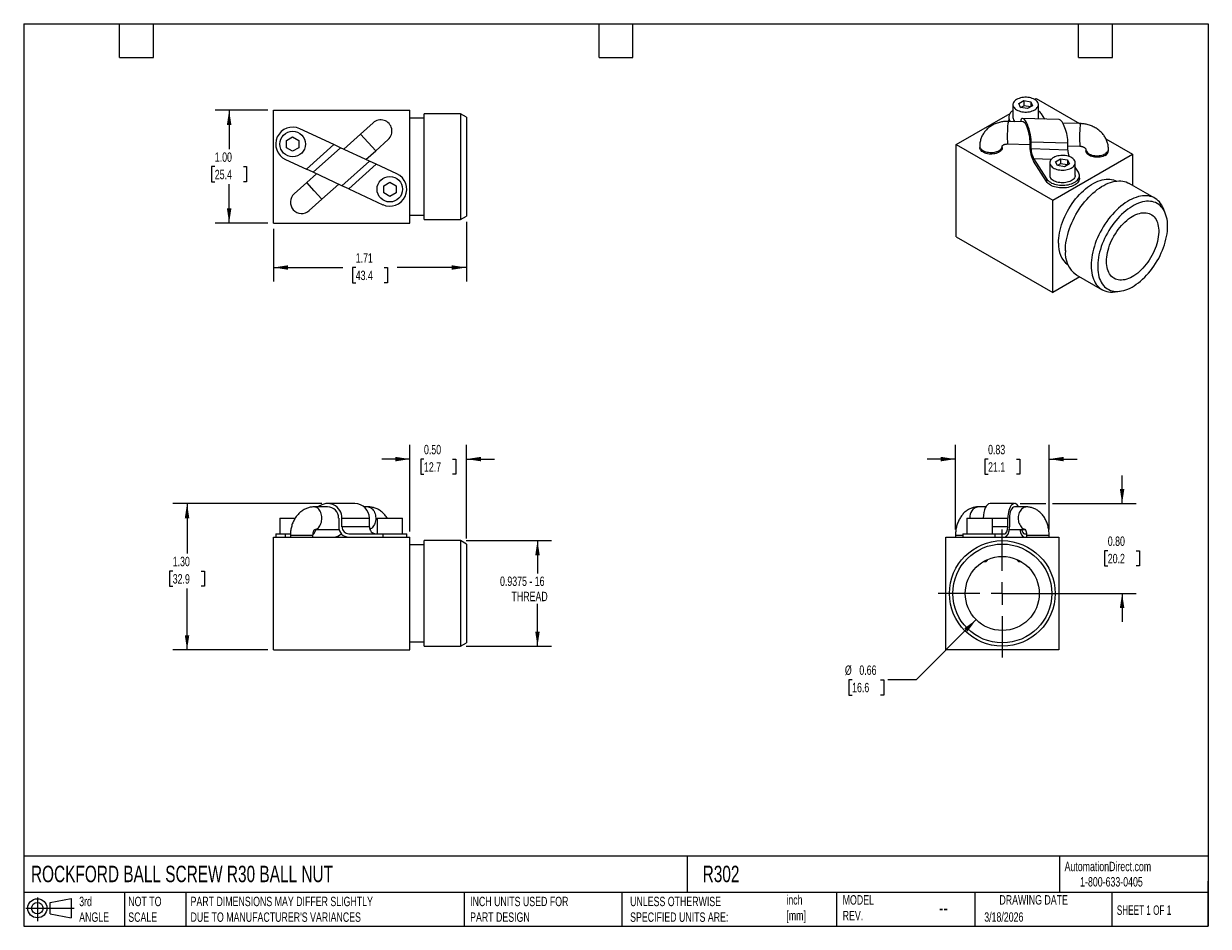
# Model space of a CAD drawing. Header units: inches. Extents: x 0.2 to 10.8, y 0.2 to 8.2.
import ezdxf

# ---------------------------------------------------------------- set-up
doc = ezdxf.new("R2010")
doc.units = ezdxf.units.IN
doc.header["$MEASUREMENT"] = 0
doc.linetypes.add('SLD-Center', pattern=[0.75, 0.6, -0.05, 0.05, -0.05])
doc.linetypes.add('SLD-Solid', pattern=[0])
doc.layers.add('CENTER', color=40, linetype='SLD-Center')
doc.layers.add('SLD-DEFPOINTS', color=7, linetype='Continuous')
doc.layers.add('DIMENSIONS', color=140, linetype='SLD-Solid', lineweight=25)
doc.layers.add('TEXT', color=140, linetype='SLD-Solid', lineweight=25)
doc.styles.add('SLDTEXTSTYLE0', font='TXT', dxfattribs={"width": 0.7})
doc.styles.add('SLDTEXTSTYLE1', font='TXT', dxfattribs={"width": 0.65})
doc.dimstyles.new('SLDDIMSTYLE0', dxfattribs={"dimtxt": 0.084961, "dimasz": 0.13, "dimexe": 0, "dimexo": 0.0625, "dimgap": 0.02124, "dimtad": 0, "dimtih": 1, "dimtoh": 1, "dimrnd": 1e-09, "dimzin": 0, "dimdsep": 46, "dimtxsty": 'SLDTEXTSTYLE0', "dimsah": 1, "dimcen": 0.09, "dimadec": 0, "dimazin": 0, "dimtfac": 1, "dimtmove": 0, "dimatfit": 0, "dimfxl": 0, "dimfrac": 2, "dimtolj": 1, "dimtzin": 12, "dimarcsym": 0})
doc.dimstyles.new('SLDDIMSTYLE1', dxfattribs={"dimtxt": 0.084961, "dimasz": 0.13, "dimexe": 0, "dimexo": 0.0625, "dimgap": 0.02124, "dimtad": 0, "dimtih": 1, "dimtoh": 1, "dimrnd": 1e-09, "dimzin": 12, "dimdsep": 46, "dimtxsty": 'SLDTEXTSTYLE0', "dimsah": 1, "dimcen": 0.09, "dimadec": 0, "dimazin": 3, "dimtfac": 1, "dimtofl": 0, "dimtmove": 0, "dimatfit": 3, "dimfxl": 0, "dimfrac": 2, "dimtolj": 1, "dimtzin": 12, "dimarcsym": 0})
doc.dimstyles.new('SLDDIMSTYLE2', dxfattribs={"dimtxt": 0.084961, "dimasz": 0.13, "dimexe": 0, "dimexo": 0.0625, "dimgap": 0.02124, "dimtad": 0, "dimtih": 1, "dimtoh": 1, "dimrnd": 1e-09, "dimzin": 4, "dimdsep": 46, "dimtxsty": 'SLDTEXTSTYLE0', "dimsah": 1, "dimcen": 0.09, "dimadec": 0, "dimazin": 1, "dimtfac": 1, "dimtofl": 0, "dimtmove": 0, "dimatfit": 3, "dimfxl": 0, "dimfrac": 2, "dimtolj": 1, "dimtzin": 12, "dimarcsym": 0})
doc.dimstyles.new('SLDDIMSTYLE3', dxfattribs={"dimtxt": 0.084961, "dimasz": 0.13, "dimexe": 0, "dimexo": 0.0625, "dimgap": 0.02124, "dimtad": 0, "dimtih": 1, "dimtoh": 1, "dimrnd": 1e-09, "dimdsep": 46, "dimtxsty": 'SLDTEXTSTYLE0', "dimsah": 1, "dimcen": 0, "dimadec": 0, "dimazin": 2, "dimtfac": 1, "dimtofl": 0, "dimtmove": 0, "dimatfit": 3, "dimfxl": 0, "dimfrac": 2, "dimtolj": 1, "dimtzin": 12, "dimarcsym": 0})
doc.dimstyles.new('SLDDIMSTYLE4', dxfattribs={"dimtxt": 0.084961, "dimasz": 0.13, "dimexe": 0, "dimexo": 0.0625, "dimgap": 0.02124, "dimtad": 0, "dimtih": 1, "dimtoh": 1, "dimrnd": 1e-09, "dimdsep": 46, "dimtxsty": 'SLDTEXTSTYLE0', "dimsah": 1, "dimcen": 0.09, "dimadec": 0, "dimazin": 2, "dimtfac": 1, "dimtmove": 0, "dimatfit": 0, "dimfxl": 0, "dimfrac": 2, "dimtolj": 1, "dimtzin": 12, "dimarcsym": 0})

# ---------------------------------------------------------------- blocks, each defined once
blk = doc.blocks.new('Block11')
at = {"color": 7, "linetype": 'SLD-Solid', "lineweight": 18}
for p, q in [((0, 0.113), (0.428, 0.113)), ((0.102, 0.209), (0.102, 0)), ((0.216, 0.164), (0.401, 0.198)), ((0.216, 0.063), (0.216, 0.164)), ((0.401, 0.198), (0.401, 0.029)), ((0.216, 0.063), (0.401, 0.029))]:
    blk.add_line(p, q, dxfattribs=at)
for radius in [0.0846, 0.0506]:
    blk.add_circle((0.102, 0.113), radius, dxfattribs=at)
blk = doc.blocks.new('Block12')
at = {"layer": 'SLD-DEFPOINTS'}
blk.add_blockref('Block11', (0, 0), dxfattribs=at)
blk = doc.blocks.new('_D')
at = {"layer": 'DIMENSIONS'}
for p, q in [((3.674, 3.75), (3.674, 4.516)), ((4.174, 3.688), (4.174, 4.516)), ((3.674, 4.391), (3.424, 4.391)), ((3.798, 4.391), (3.77, 4.391)), ((3.77, 4.391), (3.77, 4.256)), ((4.051, 4.391), (4.079, 4.391)), ((4.079, 4.391), (4.079, 4.256)), ((4.174, 4.391), (4.424, 4.391)), ((3.77, 4.256), (3.798, 4.256)), ((4.079, 4.256), (4.051, 4.256))]:
    blk.add_line(p, q, dxfattribs=at)
for points in [[(3.674, 4.391), (3.544, 4.411), (3.544, 4.371)], [(4.174, 4.391), (4.304, 4.371), (4.304, 4.411)]]:
    blk.add_solid(points, dxfattribs=at)
at = {"layer": 'DIMENSIONS', "char_height": 0.0833, "attachment_point": 1, "style": 'SLDTEXTSTYLE0'}
for s, insert in [('0.50', (3.798, 4.517)), ('12.7', (3.798, 4.363))]:
    blk.add_mtext(s, dxfattribs=dict(at, insert=insert))
blk = doc.blocks.new('_D_1')
at = {"layer": 'DIMENSIONS'}
for p, q in [((4.172, 3.668), (4.929, 3.668)), ((4.804, 3.668), (4.804, 3.377)), ((4.804, 2.732), (4.804, 3.107)), ((4.172, 2.732), (4.929, 2.732))]:
    blk.add_line(p, q, dxfattribs=at)
for points in [[(4.804, 3.668), (4.784, 3.538), (4.824, 3.538)], [(4.804, 2.732), (4.824, 2.862), (4.784, 2.862)]]:
    blk.add_solid(points, dxfattribs=at)
at = {"layer": 'DIMENSIONS', "attachment_point": 1, "style": 'SLDTEXTSTYLE0'}
for s, insert, char_height in [('0.9375 - 16', (4.472, 3.35), 0.08333), ('THREAD', (4.574, 3.215), 0.0833)]:
    blk.add_mtext(s, dxfattribs=dict(at, insert=insert, char_height=char_height))
blk = doc.blocks.new('_D_2')
at = {"layer": 'DIMENSIONS'}
for p, q in [((2.893, 3.997), (1.573, 3.997)), ((1.698, 3.997), (1.698, 3.553)), ((1.571, 3.399), (1.543, 3.399)), ((1.543, 3.399), (1.543, 3.264)), ((1.824, 3.399), (1.852, 3.399)), ((1.852, 3.399), (1.852, 3.264)), ((1.543, 3.264), (1.571, 3.264)), ((1.852, 3.264), (1.824, 3.264)), ((1.698, 2.7), (1.698, 3.245)), ((2.414, 2.7), (1.573, 2.7))]:
    blk.add_line(p, q, dxfattribs=at)
for points in [[(1.698, 3.997), (1.678, 3.867), (1.718, 3.867)], [(1.698, 2.7), (1.718, 2.83), (1.678, 2.83)]]:
    blk.add_solid(points, dxfattribs=at)
at = {"layer": 'DIMENSIONS', "char_height": 0.0833, "attachment_point": 1, "style": 'SLDTEXTSTYLE0'}
for s, insert in [('1.30', (1.571, 3.525)), ('32.9', (1.571, 3.371))]:
    blk.add_mtext(s, dxfattribs=dict(at, insert=insert))
blk = doc.blocks.new('_D_3')
at = {"layer": 'DIMENSIONS'}
for p, q in [((8.693, 2.968), (8.16, 2.435)), ((7.593, 2.435), (7.564, 2.435)), ((7.564, 2.435), (7.564, 2.3)), ((7.845, 2.435), (7.874, 2.435)), ((7.874, 2.435), (7.874, 2.3)), ((8.16, 2.435), (7.91, 2.435)), ((7.564, 2.3), (7.593, 2.3)), ((7.874, 2.3), (7.845, 2.3))]:
    blk.add_line(p, q, dxfattribs=at)
blk.add_solid([(8.693, 2.968), (8.587, 2.891), (8.615, 2.862)], dxfattribs=at)
at = {"layer": 'DIMENSIONS', "char_height": 0.0833, "attachment_point": 1, "style": 'SLDTEXTSTYLE0'}
for s, insert in [('%%c', (7.529, 2.562)), ('0.66', (7.657, 2.562)), ('16.6', (7.593, 2.408))]:
    blk.add_mtext(s, dxfattribs=dict(at, insert=insert))
blk = doc.blocks.new('_D_4')
at = {"layer": 'DIMENSIONS'}
for p, q in [((8.509, 3.767), (8.509, 4.516)), ((9.339, 3.767), (9.339, 4.516)), ((8.509, 4.391), (8.259, 4.391)), ((8.798, 4.391), (8.77, 4.391)), ((8.77, 4.391), (8.77, 4.256)), ((9.051, 4.391), (9.079, 4.391)), ((9.079, 4.391), (9.079, 4.256)), ((9.339, 4.391), (9.589, 4.391)), ((8.77, 4.256), (8.798, 4.256)), ((9.079, 4.256), (9.051, 4.256))]:
    blk.add_line(p, q, dxfattribs=at)
for points in [[(8.509, 4.391), (8.379, 4.411), (8.379, 4.371)], [(9.339, 4.391), (9.469, 4.371), (9.469, 4.411)]]:
    blk.add_solid(points, dxfattribs=at)
at = {"layer": 'DIMENSIONS', "char_height": 0.0833, "attachment_point": 1, "style": 'SLDTEXTSTYLE0'}
for s, insert in [('0.83', (8.798, 4.517)), ('21.1', (8.798, 4.363))]:
    blk.add_mtext(s, dxfattribs=dict(at, insert=insert))
blk = doc.blocks.new('_D_5')
at = {"layer": 'DIMENSIONS'}
for p, q in [((9.986, 3.997), (9.986, 4.247)), ((9.083, 3.997), (9.309, 3.997)), ((9.369, 3.997), (10.111, 3.997)), ((9.859, 3.579), (9.831, 3.579)), ((9.831, 3.579), (9.831, 3.444)), ((10.112, 3.579), (10.14, 3.579)), ((10.14, 3.579), (10.14, 3.444)), ((9.831, 3.444), (9.859, 3.444)), ((10.14, 3.444), (10.112, 3.444)), ((8.974, 3.2), (10.111, 3.2)), ((9.986, 3.2), (9.986, 2.95))]:
    blk.add_line(p, q, dxfattribs=at)
for points in [[(9.986, 3.997), (10.006, 4.127), (9.966, 4.127)], [(9.986, 3.2), (9.966, 3.07), (10.006, 3.07)]]:
    blk.add_solid(points, dxfattribs=at)
at = {"layer": 'DIMENSIONS', "char_height": 0.0833, "attachment_point": 1, "style": 'SLDTEXTSTYLE0'}
for s, insert in [('0.80', (9.859, 3.705)), ('20.2', (9.859, 3.551))]:
    blk.add_mtext(s, dxfattribs=dict(at, insert=insert))
blk = doc.blocks.new('SW_CENTERMARKSYMBOL_0')
at = {"layer": 'CENTER', "color": 0}
for p, q in [((0, 0.2), (0, 0.568)), ((-0.2, 0), (-0.568, 0)), ((0, 0), (-0.1, 0)), ((0, 0), (0, 0.1)), ((0, 0), (0, -0.1)), ((0, 0), (0.1, 0)), ((0.2, 0), (0.568, 0)), ((0, -0.2), (0, -0.568))]:
    blk.add_line(p, q, dxfattribs=at)
blk = doc.blocks.new('_D_6')
at = {"layer": 'DIMENSIONS'}
for p, q in [((2.414, 7.483), (1.946, 7.483)), ((2.071, 7.483), (2.071, 7.137)), ((1.944, 6.983), (1.916, 6.983)), ((1.916, 6.983), (1.916, 6.847)), ((2.197, 6.983), (2.225, 6.983)), ((2.225, 6.983), (2.225, 6.847)), ((1.916, 6.847), (1.944, 6.847)), ((2.071, 6.483), (2.071, 6.828)), ((2.225, 6.847), (2.197, 6.847)), ((2.414, 6.483), (1.946, 6.483))]:
    blk.add_line(p, q, dxfattribs=at)
for points in [[(2.071, 7.483), (2.051, 7.353), (2.091, 7.353)], [(2.071, 6.483), (2.091, 6.613), (2.051, 6.613)]]:
    blk.add_solid(points, dxfattribs=at)
at = {"layer": 'DIMENSIONS', "char_height": 0.0833, "attachment_point": 1, "style": 'SLDTEXTSTYLE0'}
for s, insert in [('1.00', (1.944, 7.109)), ('25.4', (1.944, 6.955))]:
    blk.add_mtext(s, dxfattribs=dict(at, insert=insert))
blk = doc.blocks.new('_D_7')
at = {"layer": 'DIMENSIONS'}
for p, q in [((2.464, 6.433), (2.464, 5.964)), ((4.174, 6.495), (4.174, 5.964)), ((2.464, 6.089), (3.078, 6.089)), ((3.193, 6.089), (3.165, 6.089)), ((3.165, 6.089), (3.165, 5.954)), ((3.446, 6.089), (3.474, 6.089)), ((3.474, 6.089), (3.474, 5.954)), ((4.174, 6.089), (3.561, 6.089)), ((3.165, 5.954), (3.193, 5.954)), ((3.474, 5.954), (3.446, 5.954))]:
    blk.add_line(p, q, dxfattribs=at)
for points in [[(2.464, 6.089), (2.594, 6.069), (2.594, 6.109)], [(4.174, 6.089), (4.044, 6.109), (4.044, 6.069)]]:
    blk.add_solid(points, dxfattribs=at)
at = {"layer": 'DIMENSIONS', "char_height": 0.0833, "attachment_point": 1, "style": 'SLDTEXTSTYLE0'}
for s, insert in [('1.71', (3.193, 6.215)), ('43.4', (3.193, 6.061))]:
    blk.add_mtext(s, dxfattribs=dict(at, insert=insert))

msp = doc.modelspace()

# ---------------------------------------------------------------- linework, layer by layer
for p, q in [((9.07, 7.542), (9.115, 7.568)), ((9.115, 7.568), (9.176, 7.558)), ((9.115, 7.568), (9.115, 7.523)), ((9.21, 7.579), (9.224, 7.587)), ((9.224, 7.587), (9.608, 7.365)), ((2.464, 7.483), (3.674, 7.483)), ((2.464, 6.483), (2.464, 7.483)), ((3.674, 6.483), (3.674, 7.483)), ((9.018, 7.532), (9.018, 7.42)), ((9.086, 7.507), (9.07, 7.542)), ((9.086, 7.507), (9.115, 7.523)), ((9.147, 7.497), (9.086, 7.507)), ((9.176, 7.514), (9.115, 7.523)), ((9.192, 7.523), (9.147, 7.497)), ((9.176, 7.558), (9.192, 7.523)), ((9.176, 7.558), (9.176, 7.514)), ((9.244, 7.42), (9.244, 7.532)), ((3.348, 7.372), (3.236, 7.271)), ((3.799, 7.412), (3.674, 7.412)), ((4.122, 7.451), (3.799, 7.451)), ((3.799, 6.515), (3.799, 7.451)), ((4.174, 7.421), (4.122, 7.451)), ((4.122, 7.451), (4.122, 6.515)), ((4.174, 7.421), (4.174, 6.545)), ((8.516, 7.179), (8.993, 7.454)), ((9.11, 7.38), (8.977, 7.384)), ((8.981, 7.42), (8.981, 7.395)), ((8.99, 7.39), (8.994, 7.383)), ((8.99, 7.383), (8.99, 7.39)), ((9.429, 7.4), (9.103, 7.41)), ((9.301, 7.404), (9.272, 7.45)), ((9.618, 7.364), (9.461, 7.369)), ((2.579, 7.214), (2.634, 7.246)), ((2.634, 7.246), (2.688, 7.214)), ((2.998, 7.179), (2.697, 7.319)), ((3.236, 7.271), (3.087, 7.137)), ((3.236, 7.271), (3.303, 7.197)), ((2.579, 7.151), (2.579, 7.214)), ((2.634, 7.119), (2.579, 7.151)), ((2.688, 7.151), (2.634, 7.119)), ((2.688, 7.214), (2.688, 7.151)), ((2.998, 7.179), (2.756, 6.96)), ((3.057, 7.151), (2.815, 6.933)), ((3.057, 7.151), (2.998, 7.179)), ((3.314, 7.032), (3.057, 7.151)), ((3.303, 7.197), (3.37, 7.123)), ((3.37, 7.123), (3.481, 7.223)), ((8.516, 6.362), (8.516, 7.179)), ((8.516, 7.179), (9.372, 6.685)), ((8.724, 7.166), (8.724, 7.152)), ((8.924, 7.152), (8.924, 7.166)), ((8.924, 7.165), (8.924, 7.166)), ((8.971, 7.184), (9.169, 7.178)), ((9.169, 7.22), (9.169, 7.157)), ((9.18, 7.14), (9.18, 7.202)), ((9.18, 7.202), (9.506, 7.193)), ((9.506, 7.13), (9.506, 7.193)), ((9.506, 7.168), (9.612, 7.164)), ((9.842, 7.23), (10.079, 7.093)), ((2.57, 7.046), (2.756, 6.96)), ((3.284, 7.046), (3.37, 7.123)), ((9.506, 7.13), (9.18, 7.14)), ((9.202, 7.055), (9.317, 6.875)), ((9.202, 7.055), (9.36, 7.05)), ((9.372, 6.685), (10.079, 7.093)), ((9.397, 7.027), (9.441, 7.053)), ((9.441, 7.053), (9.502, 7.043)), ((9.441, 7.053), (9.441, 7.008)), ((9.502, 7.043), (9.519, 7.008)), ((9.502, 7.043), (9.502, 6.999)), ((9.665, 7.137), (9.665, 7.124)), ((9.665, 7.137), (9.665, 7.137)), ((9.865, 7.124), (9.865, 7.137)), ((10.079, 7.093), (10.079, 6.817)), ((2.815, 6.933), (2.756, 6.96)), ((3.071, 6.814), (2.815, 6.933)), ((3.071, 6.814), (3.314, 7.032)), ((3.131, 6.786), (3.373, 7.005)), ((3.373, 7.005), (3.314, 7.032)), ((3.558, 6.919), (3.373, 7.005)), ((9.317, 6.851), (9.202, 7.031)), ((9.345, 7.017), (9.345, 6.905)), ((9.413, 6.992), (9.397, 7.027)), ((9.441, 7.008), (9.413, 6.992)), ((9.474, 6.982), (9.413, 6.992)), ((9.502, 6.999), (9.441, 7.008)), ((9.519, 7.008), (9.474, 6.982)), ((9.571, 6.905), (9.571, 7.017)), ((9.598, 6.935), (9.571, 6.978)), ((2.759, 6.842), (2.648, 6.742)), ((2.845, 6.919), (2.759, 6.842)), ((2.826, 6.768), (2.759, 6.842)), ((2.893, 6.694), (3.042, 6.828)), ((3.441, 6.814), (3.495, 6.846)), ((3.495, 6.846), (3.55, 6.814)), ((9.317, 6.875), (9.317, 6.851)), ((9.608, 6.88), (9.608, 6.905)), ((10.276, 6.703), (10.048, 6.835)), ((2.893, 6.694), (2.826, 6.768)), ((3.131, 6.786), (3.071, 6.814)), ((3.131, 6.786), (3.432, 6.646)), ((3.441, 6.751), (3.441, 6.814)), ((3.495, 6.719), (3.441, 6.751)), ((3.55, 6.751), (3.495, 6.719)), ((3.55, 6.814), (3.55, 6.751)), ((2.781, 6.593), (2.893, 6.694)), ((9.372, 5.868), (9.372, 6.685)), ((3.674, 6.553), (3.799, 6.553)), ((3.799, 6.515), (4.122, 6.515)), ((4.122, 6.515), (4.174, 6.545)), ((10.368, 6.571), (10.352, 6.612)), ((2.464, 6.483), (3.674, 6.483)), ((8.516, 6.362), (9.372, 5.868)), ((9.611, 6.006), (9.372, 5.868)), ((9.58, 6.024), (9.808, 5.892)), ((9.924, 5.872), (9.969, 5.879)), ((3.186, 3.997), (2.943, 3.997)), ((9.033, 3.997), (8.815, 3.997)), ((2.943, 3.967), (2.826, 3.967)), ((3.303, 3.967), (3.268, 3.967)), ((8.777, 3.967), (8.71, 3.967)), ((9.139, 3.967), (9.033, 3.967)), ((2.521, 3.868), (2.521, 3.73)), ((2.521, 3.868), (2.657, 3.868)), ((3.042, 3.867), (3.042, 3.79)), ((3.071, 3.79), (3.071, 3.867)), ((3.071, 3.867), (3.314, 3.867)), ((3.314, 3.79), (3.071, 3.79)), ((3.314, 3.79), (3.314, 3.867)), ((3.382, 3.868), (3.382, 3.73)), ((3.382, 3.868), (3.439, 3.868)), ((3.439, 3.868), (3.608, 3.868)), ((3.608, 3.73), (3.608, 3.868)), ((8.611, 3.868), (8.611, 3.73)), ((8.611, 3.868), (8.837, 3.868)), ((8.837, 3.73), (8.837, 3.868)), ((8.837, 3.867), (8.974, 3.867)), ((8.974, 3.79), (8.837, 3.79)), ((8.974, 3.79), (8.974, 3.867)), ((8.988, 3.867), (8.988, 3.79)), ((2.464, 2.7), (2.464, 3.7)), ((2.464, 3.7), (3.674, 3.7)), ((2.484, 3.73), (2.484, 3.7)), ((2.484, 3.73), (2.57, 3.73)), ((2.57, 3.7), (2.57, 3.73)), ((2.57, 3.73), (2.615, 3.73)), ((2.614, 3.717), (2.614, 3.7)), ((2.614, 3.717), (2.64, 3.717)), ((2.64, 3.717), (2.814, 3.717)), ((2.814, 3.7), (2.814, 3.717)), ((2.83, 3.767), (3.045, 3.767)), ((3.131, 3.73), (3.432, 3.73)), ((3.432, 3.73), (3.432, 3.7)), ((3.432, 3.73), (3.645, 3.73)), ((3.645, 3.7), (3.645, 3.73)), ((3.674, 2.7), (3.674, 3.7)), ((8.424, 2.7), (8.424, 3.7)), ((8.424, 3.7), (9.424, 3.7)), ((8.509, 3.717), (8.509, 3.7)), ((8.509, 3.717), (8.574, 3.717)), ((8.574, 3.73), (8.574, 3.7)), ((8.574, 3.73), (8.86, 3.73)), ((8.86, 3.7), (8.86, 3.73)), ((8.86, 3.73), (8.946, 3.73)), ((8.986, 3.767), (9.127, 3.767)), ((9.12, 3.73), (9.139, 3.73)), ((9.139, 3.717), (9.139, 3.7)), ((9.139, 3.717), (9.339, 3.717)), ((9.339, 3.7), (9.339, 3.717)), ((9.424, 3.7), (9.424, 2.7)), ((3.799, 3.63), (3.674, 3.63)), ((4.122, 3.668), (3.799, 3.668)), ((3.799, 3.2), (3.799, 3.668)), ((4.174, 3.638), (4.122, 3.668)), ((4.122, 3.668), (4.122, 3.2)), ((4.174, 3.638), (4.174, 2.762)), ((8.778, 3.48), (8.754, 3.48)), ((8.778, 3.48), (8.793, 3.496)), ((8.793, 3.496), (8.783, 3.496)), ((8.793, 3.496), (8.793, 3.5)), ((9.055, 3.5), (9.055, 3.496)), ((9.055, 3.496), (9.071, 3.48)), ((9.065, 3.496), (9.055, 3.496)), ((9.094, 3.48), (9.071, 3.48)), ((3.799, 2.732), (3.799, 3.2)), ((4.122, 3.2), (4.122, 2.732)), ((3.674, 2.771), (3.799, 2.771)), ((3.799, 2.732), (4.122, 2.732)), ((4.122, 2.732), (4.174, 2.762)), ((2.464, 2.7), (3.674, 2.7)), ((9.424, 2.7), (8.424, 2.7))]:
    msp.add_line(p, q)
at = {"flags": 128}
for points in [[(9.051, 7.579), (9.042, 7.573), (9.034, 7.566), (9.028, 7.559), (9.023, 7.552), (9.02, 7.544), (9.018, 7.536), (9.018, 7.529), (9.02, 7.521), (9.023, 7.513), (9.028, 7.506), (9.034, 7.499), (9.042, 7.492), (9.051, 7.486), (9.061, 7.481), (9.073, 7.477), (9.085, 7.473), (9.097, 7.47), (9.111, 7.468), (9.124, 7.467), (9.138, 7.467), (9.151, 7.468), (9.165, 7.47), (9.177, 7.473), (9.19, 7.477), (9.201, 7.481), (9.211, 7.486), (9.22, 7.492), (9.228, 7.499), (9.234, 7.506), (9.239, 7.513), (9.242, 7.521), (9.244, 7.529), (9.244, 7.536), (9.242, 7.544), (9.239, 7.552), (9.234, 7.559), (9.228, 7.566), (9.22, 7.573), (9.211, 7.579), (9.201, 7.584), (9.19, 7.588), (9.177, 7.592), (9.165, 7.595), (9.151, 7.597), (9.138, 7.598), (9.124, 7.598), (9.111, 7.597), (9.097, 7.595), (9.085, 7.592), (9.073, 7.588), (9.061, 7.584), (9.051, 7.579)], [(8.982, 7.384), (8.981, 7.392), (8.981, 7.395)], [(8.724, 7.166), (8.724, 7.162), (8.726, 7.154), (8.73, 7.147), (8.734, 7.14), (8.741, 7.134), (8.749, 7.128), (8.758, 7.123), (8.768, 7.118), (8.779, 7.114), (8.791, 7.112), (8.803, 7.11), (8.816, 7.108), (8.828, 7.108), (8.841, 7.109), (8.854, 7.111), (8.866, 7.113), (8.877, 7.117), (8.887, 7.121), (8.897, 7.126), (8.905, 7.132), (8.912, 7.138), (8.917, 7.145), (8.921, 7.152), (8.923, 7.159), (8.924, 7.165)], [(8.924, 7.152), (8.924, 7.147), (8.922, 7.14), (8.918, 7.133), (8.913, 7.126), (8.907, 7.12), (8.899, 7.114), (8.89, 7.109), (8.88, 7.104), (8.869, 7.1), (8.857, 7.098), (8.845, 7.096), (8.832, 7.095), (8.819, 7.094), (8.807, 7.095), (8.794, 7.097), (8.782, 7.1), (8.771, 7.103), (8.76, 7.108), (8.751, 7.113), (8.743, 7.118), (8.736, 7.125), (8.731, 7.131), (8.727, 7.138), (8.725, 7.146), (8.724, 7.152)], [(9.348, 7.001), (9.353, 6.993), (9.359, 6.986), (9.366, 6.979), (9.374, 6.973), (9.384, 6.968), (9.395, 6.963), (9.407, 6.959), (9.42, 6.956), (9.433, 6.954), (9.446, 6.953), (9.46, 6.952), (9.473, 6.953), (9.487, 6.954), (9.5, 6.957), (9.512, 6.96), (9.524, 6.965), (9.534, 6.97), (9.544, 6.975), (9.552, 6.981), (9.559, 6.988), (9.564, 6.996), (9.568, 7.003), (9.57, 7.011), (9.57, 7.019), (9.569, 7.027), (9.567, 7.034), (9.562, 7.042), (9.556, 7.049), (9.549, 7.056), (9.541, 7.062), (9.531, 7.067), (9.52, 7.072), (9.508, 7.076), (9.495, 7.079), (9.482, 7.081), (9.469, 7.082), (9.455, 7.083), (9.442, 7.082), (9.428, 7.08), (9.415, 7.078), (9.403, 7.075), (9.391, 7.07), (9.381, 7.065), (9.371, 7.06), (9.363, 7.053), (9.356, 7.047), (9.351, 7.039), (9.347, 7.032), (9.345, 7.024), (9.345, 7.016), (9.346, 7.008), (9.348, 7.001)], [(9.665, 7.137), (9.665, 7.133), (9.667, 7.126), (9.67, 7.119), (9.675, 7.112), (9.681, 7.105), (9.689, 7.099), (9.698, 7.094), (9.708, 7.09), (9.719, 7.086), (9.731, 7.083), (9.743, 7.081), (9.756, 7.08), (9.769, 7.08), (9.782, 7.081), (9.794, 7.082), (9.806, 7.085), (9.817, 7.088), (9.828, 7.093), (9.837, 7.098), (9.845, 7.103), (9.852, 7.11), (9.858, 7.116), (9.862, 7.123), (9.864, 7.131), (9.865, 7.137)], [(9.835, 7.083), (9.826, 7.078), (9.815, 7.074), (9.804, 7.07), (9.791, 7.068), (9.779, 7.066), (9.766, 7.066), (9.753, 7.066), (9.741, 7.067), (9.728, 7.07), (9.717, 7.073), (9.706, 7.077), (9.696, 7.081), (9.687, 7.087), (9.68, 7.093), (9.674, 7.099), (9.669, 7.106), (9.666, 7.113), (9.665, 7.121), (9.665, 7.124)], [(9.317, 6.875), (9.323, 6.867), (9.33, 6.859), (9.339, 6.851), (9.35, 6.845), (9.361, 6.838), (9.374, 6.833), (9.387, 6.828), (9.402, 6.824), (9.416, 6.821), (9.432, 6.819), (9.447, 6.818), (9.463, 6.818), (9.479, 6.819), (9.494, 6.821), (9.509, 6.823), (9.523, 6.827), (9.537, 6.831), (9.55, 6.837), (9.562, 6.843), (9.573, 6.849), (9.582, 6.856), (9.59, 6.864), (9.597, 6.872), (9.602, 6.881), (9.605, 6.89), (9.607, 6.899), (9.607, 6.908), (9.606, 6.917), (9.603, 6.926), (9.598, 6.935)], [(9.608, 6.88), (9.607, 6.874), (9.605, 6.865), (9.602, 6.857), (9.597, 6.848), (9.59, 6.84), (9.582, 6.832), (9.573, 6.825), (9.562, 6.818), (9.55, 6.812), (9.537, 6.807), (9.523, 6.803), (9.509, 6.799), (9.494, 6.796), (9.479, 6.795), (9.463, 6.794), (9.447, 6.794), (9.432, 6.795), (9.416, 6.797), (9.402, 6.8), (9.387, 6.804), (9.374, 6.808), (9.361, 6.814), (9.35, 6.82), (9.339, 6.827), (9.33, 6.834), (9.323, 6.842), (9.317, 6.851)], [(9.571, 6.905), (9.57, 6.898), (9.568, 6.89), (9.564, 6.883), (9.559, 6.876), (9.552, 6.869), (9.544, 6.863), (9.534, 6.857), (9.524, 6.852), (9.512, 6.848), (9.5, 6.844), (9.487, 6.842), (9.473, 6.84), (9.46, 6.84), (9.446, 6.84), (9.433, 6.841), (9.42, 6.843), (9.407, 6.846), (9.395, 6.85), (9.384, 6.855), (9.374, 6.861), (9.366, 6.867), (9.359, 6.873), (9.353, 6.88), (9.348, 6.888)], [(9.422, 6.305), (9.422, 6.327), (9.424, 6.35), (9.427, 6.373), (9.431, 6.396), (9.436, 6.42), (9.442, 6.444), (9.45, 6.468), (9.458, 6.492), (9.467, 6.516), (9.478, 6.54), (9.489, 6.564), (9.501, 6.587), (9.514, 6.61), (9.528, 6.633), (9.543, 6.655), (9.558, 6.676), (9.574, 6.697), (9.59, 6.716), (9.607, 6.735), (9.625, 6.753), (9.643, 6.77), (9.661, 6.786), (9.679, 6.8), (9.698, 6.814), (9.716, 6.826), (9.735, 6.836), (9.754, 6.846), (9.772, 6.854), (9.791, 6.861), (9.809, 6.866), (9.827, 6.87), (9.844, 6.872), (9.861, 6.873), (9.877, 6.872), (9.893, 6.87), (9.909, 6.866), (9.923, 6.861), (9.936, 6.855)], [(9.483, 6.238), (9.484, 6.261), (9.485, 6.285), (9.488, 6.309), (9.492, 6.334), (9.498, 6.358), (9.504, 6.383), (9.511, 6.409), (9.52, 6.434), (9.529, 6.459), (9.54, 6.485), (9.551, 6.51), (9.563, 6.534), (9.577, 6.559), (9.591, 6.582), (9.605, 6.606), (9.621, 6.629), (9.637, 6.651), (9.654, 6.672), (9.672, 6.692), (9.69, 6.712), (9.708, 6.73), (9.727, 6.748), (9.746, 6.764), (9.765, 6.779), (9.785, 6.793), (9.804, 6.806), (9.824, 6.817), (9.843, 6.827), (9.863, 6.836), (9.882, 6.843), (9.901, 6.848), (9.92, 6.853), (9.938, 6.855), (9.956, 6.857), (9.974, 6.856), (9.991, 6.855), (10.007, 6.851), (10.023, 6.847), (10.037, 6.84), (10.048, 6.835)], [(10.352, 6.612), (10.345, 6.627), (10.337, 6.642), (10.327, 6.656), (10.317, 6.67), (10.305, 6.681), (10.293, 6.692), (10.28, 6.701), (10.266, 6.709), (10.251, 6.715), (10.235, 6.719), (10.219, 6.723), (10.202, 6.725), (10.185, 6.725), (10.167, 6.724), (10.148, 6.721), (10.13, 6.717), (10.111, 6.711), (10.091, 6.704), (10.072, 6.695), (10.052, 6.685), (10.033, 6.674), (10.013, 6.661), (9.994, 6.647), (9.974, 6.632), (9.955, 6.616), (9.936, 6.598), (9.918, 6.58), (9.9, 6.56), (9.883, 6.54), (9.866, 6.519), (9.85, 6.497), (9.834, 6.474), (9.819, 6.451), (9.805, 6.427), (9.792, 6.402), (9.779, 6.378), (9.768, 6.353), (9.757, 6.327), (9.748, 6.302), (9.74, 6.277), (9.732, 6.252), (9.726, 6.227), (9.721, 6.202), (9.717, 6.177), (9.714, 6.153), (9.712, 6.13), (9.712, 6.107)], [(10.389, 6.455), (10.388, 6.477), (10.387, 6.497), (10.384, 6.517), (10.38, 6.536), (10.375, 6.554), (10.368, 6.571), (10.361, 6.587), (10.353, 6.602), (10.343, 6.616), (10.333, 6.628), (10.322, 6.639), (10.31, 6.648), (10.296, 6.657), (10.283, 6.664), (10.268, 6.669), (10.253, 6.673), (10.237, 6.675), (10.22, 6.676), (10.203, 6.676), (10.186, 6.674), (10.168, 6.67), (10.149, 6.665), (10.131, 6.659), (10.112, 6.651), (10.093, 6.642), (10.074, 6.631), (10.056, 6.619), (10.037, 6.606), (10.018, 6.592), (10, 6.576), (9.982, 6.56), (9.964, 6.542), (9.947, 6.523), (9.93, 6.503), (9.914, 6.483), (9.898, 6.462), (9.883, 6.44), (9.869, 6.417), (9.855, 6.394), (9.843, 6.371), (9.831, 6.347), (9.82, 6.323), (9.81, 6.298), (9.801, 6.274), (9.793, 6.25), (9.787, 6.225), (9.781, 6.201), (9.776, 6.177), (9.773, 6.154), (9.771, 6.131), (9.77, 6.109), (9.77, 6.087), (9.771, 6.066), (9.773, 6.045), (9.776, 6.026), (9.781, 6.007), (9.787, 5.99), (9.793, 5.973), (9.801, 5.958), (9.81, 5.944), (9.82, 5.931), (9.831, 5.919), (9.843, 5.909), (9.855, 5.9), (9.869, 5.893), (9.883, 5.886), (9.898, 5.882), (9.914, 5.879), (9.93, 5.877), (9.947, 5.877), (9.964, 5.878), (9.982, 5.881), (10, 5.885), (10.018, 5.891), (10.037, 5.898), (10.056, 5.906), (10.074, 5.916), (10.093, 5.927), (10.112, 5.94), (10.131, 5.954), (10.149, 5.969), (10.168, 5.985), (10.186, 6.002), (10.203, 6.02), (10.22, 6.039), (10.237, 6.059), (10.253, 6.08), (10.268, 6.102), (10.283, 6.124), (10.296, 6.147), (10.31, 6.17), (10.322, 6.194), (10.333, 6.218), (10.343, 6.242), (10.353, 6.267), (10.361, 6.291), (10.368, 6.315), (10.375, 6.34), (10.38, 6.364), (10.384, 6.387), (10.387, 6.41), (10.388, 6.433), (10.389, 6.455)], [(9.848, 6.143), (9.848, 6.162), (9.85, 6.182), (9.853, 6.202), (9.857, 6.223), (9.862, 6.243), (9.868, 6.264), (9.875, 6.286), (9.884, 6.307), (9.893, 6.328), (9.903, 6.348), (9.914, 6.368), (9.926, 6.388), (9.938, 6.408), (9.952, 6.426), (9.966, 6.444), (9.98, 6.461), (9.995, 6.477), (10.011, 6.492), (10.027, 6.506), (10.043, 6.519), (10.059, 6.531), (10.075, 6.541), (10.091, 6.551), (10.108, 6.558), (10.124, 6.565), (10.14, 6.569), (10.155, 6.573), (10.171, 6.575), (10.185, 6.575), (10.2, 6.574), (10.213, 6.572), (10.226, 6.568), (10.239, 6.562), (10.25, 6.556), (10.261, 6.547), (10.27, 6.538), (10.279, 6.527), (10.287, 6.515), (10.294, 6.501), (10.299, 6.487), (10.304, 6.471), (10.307, 6.455), (10.309, 6.438), (10.311, 6.419), (10.311, 6.401), (10.309, 6.381), (10.307, 6.361), (10.304, 6.341), (10.299, 6.32), (10.294, 6.299), (10.287, 6.278), (10.279, 6.257), (10.27, 6.236), (10.261, 6.215), (10.25, 6.194), (10.239, 6.174), (10.226, 6.155), (10.213, 6.136), (10.2, 6.118), (10.185, 6.1), (10.171, 6.084), (10.155, 6.068), (10.14, 6.053), (10.124, 6.04), (10.108, 6.028), (10.091, 6.016), (10.075, 6.007), (10.059, 5.998), (10.043, 5.991), (10.027, 5.986), (10.011, 5.981), (9.995, 5.979), (9.98, 5.978), (9.966, 5.978), (9.952, 5.98), (9.938, 5.983), (9.926, 5.987), (9.914, 5.994), (9.903, 6.001), (9.893, 6.01), (9.884, 6.02), (9.875, 6.032), (9.868, 6.045), (9.862, 6.059), (9.857, 6.074), (9.853, 6.089), (9.85, 6.106), (9.848, 6.124), (9.848, 6.143)], [(9.712, 6.107), (9.712, 6.084), (9.714, 6.063), (9.717, 6.042), (9.721, 6.022), (9.726, 6.003), (9.732, 5.985), (9.74, 5.969), (9.748, 5.953), (9.757, 5.939), (9.768, 5.926), (9.779, 5.914), (9.792, 5.903), (9.805, 5.894), (9.819, 5.887), (9.834, 5.881), (9.85, 5.876), (9.866, 5.873), (9.883, 5.871), (9.9, 5.87), (9.918, 5.872), (9.924, 5.872)], [(2.832, 3.767), (2.839, 3.769), (2.847, 3.772), (2.855, 3.777), (2.862, 3.783), (2.869, 3.791), (2.875, 3.8), (2.881, 3.81), (2.885, 3.821), (2.889, 3.832), (2.891, 3.845), (2.892, 3.857), (2.893, 3.87), (2.892, 3.883), (2.89, 3.895), (2.887, 3.907), (2.883, 3.919), (2.878, 3.929), (2.872, 3.939), (2.866, 3.947), (2.859, 3.954), (2.851, 3.96), (2.843, 3.964), (2.834, 3.966), (2.826, 3.967)], [(3.303, 3.967), (3.311, 3.966), (3.32, 3.964), (3.328, 3.96), (3.336, 3.954), (3.343, 3.947), (3.349, 3.939), (3.355, 3.929), (3.36, 3.919), (3.364, 3.907), (3.367, 3.895), (3.369, 3.883), (3.37, 3.87), (3.37, 3.857), (3.368, 3.845), (3.366, 3.832), (3.362, 3.821), (3.358, 3.81), (3.352, 3.8), (3.346, 3.791), (3.339, 3.783), (3.332, 3.777), (3.324, 3.772), (3.317, 3.769)], [(9.139, 3.967), (9.129, 3.966), (9.12, 3.964), (9.111, 3.96), (9.103, 3.954), (9.095, 3.947), (9.087, 3.939), (9.081, 3.929), (9.075, 3.919), (9.071, 3.907), (9.068, 3.895), (9.066, 3.883), (9.065, 3.87), (9.065, 3.857), (9.067, 3.845), (9.069, 3.832), (9.073, 3.821), (9.078, 3.81), (9.084, 3.8), (9.091, 3.791), (9.098, 3.783), (9.107, 3.777), (9.116, 3.772), (9.125, 3.769), (9.125, 3.769)]]:
    msp.add_lwpolyline(points, dxfattribs=at)
for centre, radius in [((2.634, 7.183), 0.113), ((3.495, 6.783), 0.113), ((8.924, 3.2), 0.468), ((8.924, 3.2), 0.438), ((8.924, 3.2), 0.328)]:
    msp.add_circle(centre, radius)
for centre, radius, start, end in [((9.044, 7.421), 0.062, 114.9101, 209.457), ((9.193, 7.397), 0.095, 33.8814, 57.5237), ((3.414, 7.298), 0.1, 311.9872, 131.9872), ((10.083, 7.256), 1.115, 174.369, 183.7149), ((9.022, 7.367), 0.0478, 159.3774, 181.7772), ((9.068, 7.423), 0.0501, 183.4015, 234.556), ((9.205, 7.42), 0.0394, 338.9528, 359.7746), ((9.671, 7.346), 0.0562, 161.0843, 180.0703), ((2.634, 7.183), 0.15, 65.0989, 245.0989), ((10.724, 7.237), 1.115, 174.369, 183.7149), ((9.814, 7.129), 0.0507, 294.6299, 354.05), ((3.495, 6.783), 0.15, 245.0989, 65.0989), ((9.384, 6.905), 0.0395, 180.1914, 205.5022), ((2.714, 6.668), 0.1, 131.9872, 221.9872), ((2.714, 6.668), 0.1, 221.9872, 311.9872), ((9.64, 6.285), 0.219, 174.6193, 232.4057), ((9.716, 6.215), 0.234, 174.1374, 234.5504), ((8.725, 3.878), 0.0903, 99.8484, 186.3557)]:
    msp.add_arc(centre, radius, start, end)
for centre, major_axis, ratio, start_param, end_param in [((9.131, 7.279), (-0.031, 0.131), 0.28606, 4.01927, 6.904396), ((9.131, 7.279), (-0.024, 0.1), 0.28606, 4.01927, 6.206122), ((9.457, 7.269), (-0.031, 0.131), 0.28606, 4.01927, 6.206122), ((9.202, 7.104), (-0.0215, 0.0904), 0.28606, 0.877678, 2.448474), ((9.202, 7.104), (-0.0143, 0.0603), 0.28606, 0.877678, 2.448474), ((9.528, 7.094), (-0.0143, 0.0603), 0.28606, 0.877678, 1.856766), ((2.943, 3.867), (0, 0.13), 0.986186, 4.712389, 6.976345), ((3.186, 3.867), (0, 0.13), 0.986186, 4.712389, 6.283185), ((8.815, 3.867), (0, 0.13), 0.457795, 0, 1.563104), ((9.033, 3.867), (0, 0.13), 0.457795, 5.590025, 7.853982), ((2.943, 3.867), (0, 0.1), 0.986186, 4.712389, 6.283185), ((9.033, 3.867), (0, 0.1), 0.457795, 0, 1.570796), ((3.131, 3.79), (0, 0.09), 0.986186, 1.570796, 3.141593), ((3.131, 3.79), (0, 0.06), 0.986186, 1.570796, 3.141593), ((3.373, 3.79), (0, 0.06), 0.986186, 1.570796, 3.141593), ((8.946, 3.79), (0, 0.06), 0.457795, 3.141593, 4.712389), ((8.946, 3.79), (0, 0.09), 0.457795, 3.141593, 4.712389), ((2.756, 3.79), (0, 0.09), 0.986186, 3.870393, 4.453967), ((2.998, 3.79), (0, 0.09), 0.986186, 3.141593, 3.982605), ((9.12, 3.79), (0, 0.09), 0.457795, 1.829219, 3.141593), ((9.12, 3.79), (0, 0.06), 0.457795, 1.964199, 3.141593)]:
    msp.add_ellipse(centre, major_axis=major_axis, ratio=ratio, start_param=start_param, end_param=end_param)
for points, knots in [([(8.977, 7.384), (8.973, 7.384), (8.962, 7.384), (8.945, 7.383), (8.926, 7.381), (8.907, 7.377), (8.889, 7.373), (8.871, 7.366), (8.853, 7.359), (8.836, 7.35), (8.82, 7.34), (8.805, 7.329), (8.791, 7.317), (8.778, 7.304), (8.767, 7.291), (8.757, 7.276), (8.748, 7.261), (8.74, 7.245), (8.734, 7.229), (8.729, 7.212), (8.726, 7.195), (8.724, 7.18), (8.724, 7.17), (8.724, 7.166)], [0, 0, 0, 0, 0.031145, 0.081512, 0.131939, 0.182392, 0.232852, 0.283289, 0.333668, 0.383945, 0.43407, 0.483993, 0.533664, 0.58304, 0.63209, 0.680794, 0.72915, 0.777169, 0.824879, 0.872316, 0.91953, 0.966576, 1, 1, 1, 1]), ([(9.865, 7.137), (9.864, 7.142), (9.864, 7.152), (9.863, 7.167), (9.859, 7.184), (9.855, 7.2), (9.849, 7.217), (9.841, 7.232), (9.833, 7.248), (9.823, 7.262), (9.811, 7.276), (9.799, 7.289), (9.786, 7.302), (9.771, 7.313), (9.756, 7.323), (9.739, 7.333), (9.722, 7.341), (9.705, 7.348), (9.686, 7.354), (9.668, 7.359), (9.649, 7.362), (9.632, 7.364), (9.622, 7.364), (9.618, 7.364)], [0, 0, 0, 0, 0.03525, 0.082655, 0.130072, 0.177585, 0.225253, 0.273129, 0.321255, 0.369663, 0.418373, 0.467391, 0.516708, 0.566308, 0.616162, 0.666238, 0.716502, 0.766921, 0.817468, 0.868119, 0.918856, 0.969666, 1, 1, 1, 1]), ([(8.924, 7.166), (8.924, 7.166), (8.924, 7.166), (8.924, 7.166), (8.924, 7.166), (8.925, 7.168), (8.927, 7.17), (8.929, 7.172), (8.933, 7.175), (8.938, 7.178), (8.944, 7.18), (8.95, 7.182), (8.958, 7.183), (8.965, 7.184), (8.969, 7.184), (8.971, 7.184)], [0, 0, 0, 0, 0.0376734, 0.1727739, 0.2775433, 0.370626, 0.4531134, 0.5286863, 0.6062131, 0.6792667, 0.7497659, 0.818907, 0.8873962, 0.9556277, 1, 1, 1, 1]), ([(9.612, 7.164), (9.613, 7.164), (9.617, 7.164), (9.623, 7.163), (9.631, 7.162), (9.638, 7.159), (9.645, 7.156), (9.651, 7.153), (9.656, 7.15), (9.659, 7.146), (9.662, 7.143), (9.663, 7.141), (9.664, 7.139), (9.665, 7.138), (9.665, 7.137), (9.665, 7.137)], [0, 0, 0, 0, 0.030431, 0.10016, 0.17003, 0.240047, 0.310371, 0.381303, 0.453354, 0.527304, 0.604284, 0.68589, 0.774418, 0.873445, 1, 1, 1, 1]), ([(2.826, 3.967), (2.822, 3.967), (2.812, 3.967), (2.797, 3.965), (2.781, 3.962), (2.765, 3.957), (2.75, 3.951), (2.735, 3.944), (2.721, 3.935), (2.707, 3.925), (2.694, 3.914), (2.682, 3.901), (2.671, 3.888), (2.66, 3.874), (2.65, 3.858), (2.642, 3.842), (2.634, 3.825), (2.628, 3.807), (2.623, 3.788), (2.619, 3.77), (2.616, 3.751), (2.615, 3.733), (2.614, 3.722), (2.614, 3.717)], [0, 0, 0, 0, 0.036252, 0.082613, 0.12892, 0.175274, 0.221776, 0.268521, 0.315594, 0.363068, 0.410996, 0.459408, 0.508307, 0.557672, 0.607455, 0.657593, 0.708016, 0.758654, 0.809446, 0.860346, 0.911321, 0.962356, 1, 1, 1, 1]), ([(3.472, 3.868), (3.471, 3.87), (3.467, 3.877), (3.458, 3.888), (3.446, 3.903), (3.433, 3.915), (3.419, 3.927), (3.405, 3.937), (3.39, 3.946), (3.374, 3.953), (3.358, 3.959), (3.342, 3.963), (3.326, 3.966), (3.313, 3.967), (3.305, 3.967), (3.303, 3.967)], [0, 0, 0, 0, 0.029869, 0.119077, 0.207802, 0.295868, 0.383124, 0.469462, 0.554824, 0.639208, 0.722662, 0.805274, 0.887167, 0.968483, 1, 1, 1, 1]), ([(8.71, 3.967), (8.705, 3.967), (8.696, 3.967), (8.681, 3.965), (8.666, 3.961), (8.651, 3.957), (8.637, 3.951), (8.623, 3.943), (8.609, 3.935), (8.596, 3.925), (8.584, 3.914), (8.573, 3.901), (8.562, 3.888), (8.552, 3.873), (8.543, 3.858), (8.535, 3.841), (8.528, 3.824), (8.522, 3.806), (8.517, 3.788), (8.513, 3.769), (8.511, 3.75), (8.51, 3.733), (8.509, 3.722), (8.509, 3.717)], [0, 0, 0, 0, 0.037717, 0.08309, 0.128384, 0.173743, 0.219311, 0.265225, 0.311618, 0.358604, 0.406271, 0.454672, 0.50381, 0.553638, 0.604058, 0.654941, 0.706144, 0.757539, 0.809006, 0.860486, 0.911958, 0.963433, 1, 1, 1, 1]), ([(9.339, 3.717), (9.339, 3.721), (9.339, 3.731), (9.338, 3.748), (9.336, 3.767), (9.332, 3.786), (9.327, 3.804), (9.321, 3.823), (9.314, 3.84), (9.306, 3.857), (9.297, 3.874), (9.286, 3.889), (9.275, 3.903), (9.262, 3.916), (9.249, 3.928), (9.235, 3.938), (9.22, 3.946), (9.205, 3.954), (9.19, 3.959), (9.174, 3.963), (9.159, 3.966), (9.147, 3.967), (9.141, 3.967), (9.139, 3.967)], [0, 0, 0, 0, 0.029923, 0.081512, 0.133222, 0.185085, 0.237137, 0.289395, 0.341848, 0.394442, 0.447047, 0.499505, 0.551629, 0.603225, 0.65413, 0.70423, 0.753477, 0.801883, 0.849507, 0.89644, 0.942795, 0.985922, 1, 1, 1, 1]), ([(2.814, 3.717), (2.814, 3.718), (2.814, 3.722), (2.815, 3.729), (2.816, 3.737), (2.818, 3.745), (2.821, 3.752), (2.823, 3.757), (2.826, 3.762), (2.828, 3.765), (2.83, 3.767), (2.832, 3.768), (2.832, 3.768), (2.832, 3.768)], [0, 0, 0, 0, 0.04297, 0.136245, 0.229494, 0.322523, 0.415413, 0.508507, 0.602325, 0.697804, 0.79638, 0.900038, 1, 1, 1, 1]), ([(9.124, 3.771), (9.124, 3.771), (9.124, 3.771), (9.125, 3.77), (9.127, 3.768), (9.129, 3.764), (9.131, 3.759), (9.134, 3.753), (9.136, 3.747), (9.137, 3.739), (9.139, 3.73), (9.139, 3.723), (9.139, 3.719), (9.139, 3.717)], [0, 0, 0, 0, 0.074285, 0.176178, 0.273237, 0.368065, 0.462401, 0.557272, 0.653106, 0.750212, 0.848577, 0.947967, 1, 1, 1, 1])]:
    msp.add_open_spline(points, degree=3, knots=knots)
at = {"layer": 'TEXT'}
for p, q in [((0.25, 8.25), (10.75, 8.25)), ((0.25, 8.25), (0.25, 0.25)), ((1.1, 7.95), (1.1, 8.25)), ((1.4, 7.95), (1.4, 8.25)), ((5.35, 7.95), (5.35, 8.25)), ((5.65, 7.95), (5.65, 8.25)), ((9.6, 7.95), (9.6, 8.25)), ((9.9, 7.95), (9.9, 8.25)), ((10.75, 8.25), (10.75, 0.25)), ((1.1, 7.95), (1.4, 7.95)), ((5.35, 7.95), (5.65, 7.95)), ((9.6, 7.95), (9.9, 7.95)), ((10.75, 0.871), (0.25, 0.871)), ((6.132, 0.871), (6.132, 0.55)), ((9.432, 0.871), (9.432, 0.55)), ((10.75, 0.25), (10.75, 0.65)), ((10.75, 0.55), (0.25, 0.55)), ((1.143, 0.55), (1.143, 0.25)), ((1.687, 0.55), (1.687, 0.25)), ((4.153, 0.55), (4.153, 0.25)), ((5.551, 0.55), (5.551, 0.25)), ((7.453, 0.55), (7.453, 0.25)), ((8.68, 0.55), (8.68, 0.25)), ((9.896, 0.55), (9.896, 0.25)), ((0.25, 0.25), (10.75, 0.25))]:
    msp.add_line(p, q, dxfattribs=at)

# ---------------------------------------------------------------- block references
at = {"layer": 'CENTER'}
msp.add_blockref('SW_CENTERMARKSYMBOL_0', (8.924, 3.2), dxfattribs=at)
at = {"layer": 'SLD-DEFPOINTS'}
msp.add_blockref('Block12', (0.269, 0.297), dxfattribs=at)

# ---------------------------------------------------------------- texts
at = {"layer": 'TEXT'}
for s, insert, char_height, attachment_point, style in [('ROCKFORD BALL SCREW R30 BALL NUT', (0.314, 0.787), 0.14583, 1, 'SLDTEXTSTYLE0'), ('R302', (6.268, 0.787), 0.1458, 1, 'SLDTEXTSTYLE0'), ('AutomationDirect.com', (9.476, 0.822), 0.08333, 1, 'SLDTEXTSTYLE0'), ('1-800-633-0405', (9.614, 0.686), 0.08333, 1, 'SLDTEXTSTYLE0'), ('inch^J[mm]', (7.01, 0.526), 0.0833, 1, 'SLDTEXTSTYLE0'), ('MODEL ^JREV.', (7.509, 0.526), 0.08333, 1, 'SLDTEXTSTYLE0'), ('DRAWING DATE', (9.202, 0.526), 0.08333, 2, 'SLDTEXTSTYLE0'), ('3rd^JANGLE', (0.742, 0.512), 0.0833, 1, 'SLDTEXTSTYLE0'), ('NOT TO^JSCALE', (1.177, 0.512), 0.08333, 1, 'SLDTEXTSTYLE0'), ("PART DIMENSIONS MAY DIFFER SLIGHTLY ^JDUE TO MANUFACTURER'S VARIANCES", (1.729, 0.512), 0.08333, 1, 'SLDTEXTSTYLE0'), ('INCH UNITS USED FOR ^JPART DESIGN', (4.207, 0.512), 0.08333, 1, 'SLDTEXTSTYLE0'), ('UNLESS OTHERWISE ^JSPECIFIED UNITS ARE:', (5.625, 0.512), 0.08333, 1, 'SLDTEXTSTYLE0'), ('SHEET 1 OF 1', (9.939, 0.435), 0.08333, 1, 'SLDTEXTSTYLE1'), ('--', (8.363, 0.475), 0.125, 1, 'SLDTEXTSTYLE0'), ('3/18/2026', (8.764, 0.374), 0.0833, 1, 'SLDTEXTSTYLE0')]:
    msp.add_mtext(s, dxfattribs=dict(at, insert=insert, char_height=char_height, attachment_point=attachment_point, style=style))

# ---------------------------------------------------------------- dimensions: what is measured, and where the dimension line sits
at = {"layer": 'DIMENSIONS'}
for base, p1, p2, dimstyle, picture, middle in [((2.071, 7.483), (2.464, 6.483), (2.464, 7.483), 'SLDDIMSTYLE2', '_D_6', (2.071, 6.983)), ((9.986, 3.997), (8.924, 3.2), (9.033, 3.997), 'SLDDIMSTYLE0', '_D_5', (9.986, 3.579)), ((1.698, 2.7), (2.943, 3.997), (2.464, 2.7), 'SLDDIMSTYLE2', '_D_2', (1.698, 3.399))]:
    dim = msp.add_linear_dim(base=base, p1=p1, p2=p2, angle=90, dimstyle=dimstyle, dxfattribs=at)
    dim.commit()
    dim.dimension.update_dxf_attribs({"geometry": picture, "text_midpoint": middle, "dimtype": 160})
for base, p1, p2, dimstyle, picture, middle in [((2.464, 6.089), (4.174, 6.545), (2.464, 6.483), 'SLDDIMSTYLE1', '_D_7', (3.319, 6.089)), ((3.674, 4.391), (4.174, 3.638), (3.674, 3.7), 'SLDDIMSTYLE0', '_D', (3.924, 4.391)), ((9.339, 4.391), (8.509, 3.717), (9.339, 3.717), 'SLDDIMSTYLE4', '_D_4', (8.924, 4.391))]:
    dim = msp.add_linear_dim(base=base, p1=p1, p2=p2, dimstyle=dimstyle, dxfattribs=at)
    dim.commit()
    dim.dimension.update_dxf_attribs({"geometry": picture, "text_midpoint": middle, "dimtype": 160})
dim = msp.add_linear_dim(base=(4.804, 3.668), p1=(4.122, 2.732), p2=(4.122, 3.668), angle=90, text='0.9375 - 16\\PTHREAD', dimstyle='SLDDIMSTYLE1', dxfattribs=at)
dim.commit()
dim.dimension.update_dxf_attribs({"geometry": '_D_1', "text_midpoint": (4.804, 3.242), "dimtype": 160})
dim = msp.add_diameter_dim_2p(p1=(9.156, 3.432), p2=(8.693, 2.968), dimstyle='SLDDIMSTYLE3', dxfattribs=at)
dim.commit()
dim.dimension.update_dxf_attribs({"geometry": '_D_3', "text_midpoint": (7.719, 2.435), "dimtype": 163})

doc.saveas('drawing.dxf')
